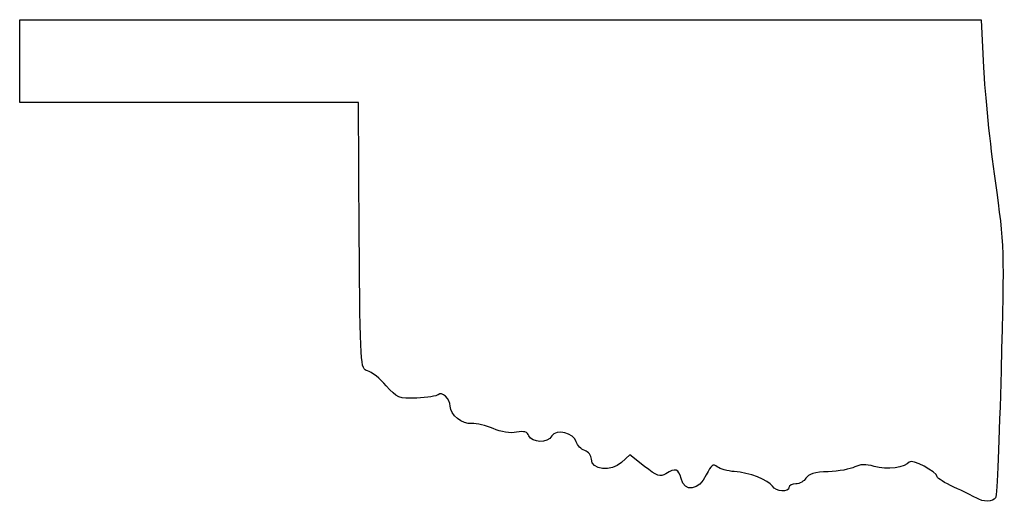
# Model space of a CAD drawing. Extents: x -152.8 to -74.1, y 167 to 205.6.
import ezdxf

# ---------------------------------------------------------------- set-up
doc = ezdxf.new("R2010")
doc.units = 0
doc.layers.add('Layer_1', color=7, linetype='CONTINUOUS')

msp = doc.modelspace()

# ---------------------------------------------------------------- linework, layer by layer
at = {"layer": 'Layer_1', "color": 7}
for points in [[(-125.684802, 188.34318), (-125.75875, 198.984423), (-139.302022, 198.984423), (-152.845296, 198.984423), (-152.845014, 202.300534), (-152.844731, 205.616645), (-114.392289, 205.616645), (-75.939848, 205.616645), (-75.760504, 201.806645)], [(-102.875495, 169.902492), (-104.050284, 170.832942), (-104.718025, 170.20563)]]:
    msp.add_lwpolyline(points, dxfattribs=at)
msp.add_lwpolyline([(-76.363181, 167.385124), (-76.363074, 167.385129), (-76.363181, 167.385124), (-76.363181, 167.385124)], close=True, dxfattribs=at)
for points in [[(-75.760504, 201.806645), (-75.661867, 199.711145), (-75.2477, 195.627367), (-74.840132, 192.73158)], [(-74.840132, 192.73158), (-74.102795, 187.492754), (-74.100396, 187.417237), (-74.358768, 177.57678)], [(-125.023194, 177.54818), (-125.603804, 177.700106), (-125.611738, 177.829581), (-125.684802, 188.34318)], [(-123.524123, 176.349551), (-124.0254, 176.924223), (-124.699985, 177.463607), (-125.023194, 177.54818)], [(-74.358768, 177.57678), (-74.501587, 172.137424), (-74.700999, 167.553452), (-74.801908, 167.390175)], [(-121.09715, 175.366032), (-122.524706, 175.308253), (-122.665625, 175.365468), (-123.524123, 176.349551)], [(-119.376633, 175.632331), (-119.489361, 175.519606), (-120.263593, 175.399769), (-121.09715, 175.366032)], [(-118.414185, 174.722484), (-118.414185, 175.295841), (-119.081903, 175.927065), (-119.376633, 175.632331)], [(-116.67302, 173.319783), (-117.444015, 173.244827), (-118.414185, 174.026405), (-118.414185, 174.722484)], [(-114.974514, 172.92317), (-115.546942, 173.176476), (-116.311271, 173.354951), (-116.67302, 173.319783)], [(-113.110129, 172.627334), (-113.600467, 172.529267), (-114.354872, 172.64898), (-114.974514, 172.92317)], [(-112.113658, 172.341567), (-112.239755, 172.670175), (-112.509354, 172.74749), (-113.110129, 172.627334)], [(-108.327983, 171.860595), (-108.513818, 172.571222), (-109.964556, 172.919372), (-110.293156, 172.332197)], [(-110.293156, 172.332197), (-110.615436, 171.756308), (-111.891592, 171.762884), (-112.113658, 172.341567)], [(-107.659269, 171.175862), (-107.952955, 171.269074), (-108.253874, 171.577205), (-108.327983, 171.860595)], [(-107.125296, 170.483385), (-107.125296, 170.771034), (-107.365583, 171.08265), (-107.659269, 171.175862)], [(-104.718025, 170.20563), (-105.54077, 169.432702), (-107.125296, 169.615526), (-107.125296, 170.483385)], [(-97.05997, 169.876996), (-97.385147, 170.146866), (-97.548344, 170.023018), (-97.931478, 169.215623)], [(-84.513011, 169.902391), (-85.178474, 170.09551), (-85.647112, 170.081574), (-86.065233, 169.856233)], [(-81.698547, 170.249541), (-81.98481, 169.800867), (-83.51345, 169.612314), (-84.513011, 169.902391)], [(-79.467518, 169.07207), (-79.467518, 169.448236), (-81.519006, 170.530947), (-81.698547, 170.249541)], [(-101.171273, 169.302677), (-101.616685, 169.024513), (-101.887147, 169.119704), (-102.875495, 169.902492)], [(-99.953849, 168.927756), (-100.15115, 169.713875), (-100.393387, 169.788474), (-101.171273, 169.302677)], [(-95.693374, 169.486265), (-96.224948, 169.518537), (-96.839919, 169.694367), (-97.05997, 169.876996)], [(-92.647383, 168.309328), (-92.954128, 168.811325), (-94.5159, 169.414778), (-95.693374, 169.486265)], [(-88.18497, 169.478391), (-89.254536, 169.439679), (-89.782043, 169.287025), (-89.962883, 168.963883)], [(-86.065233, 169.856233), (-86.394657, 169.678696), (-87.348537, 169.508665), (-88.18497, 169.478391)], [(-97.931478, 169.215623), (-98.522488, 167.970167), (-99.672425, 167.806481), (-99.953849, 168.927756)], [(-89.962883, 168.963883), (-90.104301, 168.711181), (-90.467699, 168.504423), (-90.770431, 168.504423)], [(-78.126963, 168.246277), (-78.864268, 168.577668), (-79.467518, 168.949275), (-79.467518, 169.07207)], [(-91.320851, 168.2222), (-91.320851, 167.808059), (-92.383743, 167.877872), (-92.647383, 168.309328)], [(-90.770431, 168.504423), (-91.073162, 168.504423), (-91.320851, 168.377423), (-91.320851, 168.2222)], [(-76.363074, 167.385129), (-76.595907, 167.527369), (-77.389657, 167.914889), (-78.126963, 168.246277)], [(-74.801908, 167.390175), (-75.022972, 167.032487), (-75.781936, 167.030032), (-76.363181, 167.385124)]]:
    msp.add_open_spline(points, degree=3, dxfattribs=at)

doc.saveas('drawing.dxf')
